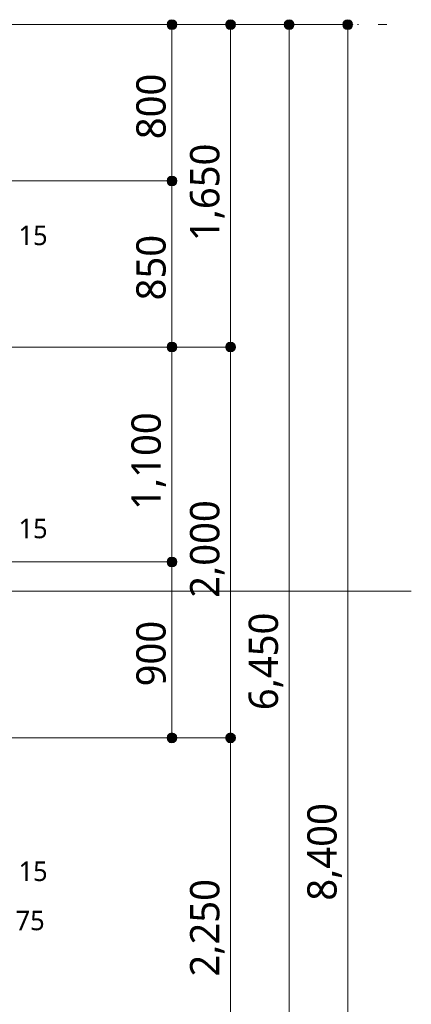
# Model space of a CAD drawing. Header units: millimetres. Extents: x 0 to 841, y 0 to 1188.
# Tile 96 of 98: x 727 to 767, y 995 to 1095. Entities that reach past the tile are written whole.
import ezdxf
from ezdxf.xclip import XClip

# ---------------------------------------------------------------- set-up
doc = ezdxf.new("R2010")
doc.units = ezdxf.units.MM
doc.header["$MEASUREMENT"] = 0
doc.header["$XCLIPFRAME"] = 0
doc.linetypes.add('通り芯', pattern=[19, 15, -2, 0, -2])
for name, color, linetype, lineweight in [('室名.★_ペン_番号__46', 7, 'Continuous', 13), ('寸法_ペン_番号__45', 7, 'Continuous', 13), ('寸法_ペン_番号__46', 7, 'Continuous', 13), ('通り芯_ペン_番号__139', 8, 'Continuous', 5)]:
    doc.layers.add(name, color=color, linetype=linetype, lineweight=lineweight)
doc.layers.add('寸法', color=7, linetype='Continuous')
doc.layers.add('寸法_ペン_番号__85', color=251, linetype='Continuous', lineweight=5, true_color=0x6a6a6a)
doc.layers.add('断面図_ペン_番号__85', color=251, linetype='Continuous', lineweight=5, true_color=0x6a6a6a)
doc.styles.add('GENERATED_STYLE_1', font='meiryo.ttc')

# ---------------------------------------------------------------- blocks, each defined once
blk = doc.blocks.new('図面_6_6', base_point=(598.26, 1001.92))
at = {"layer": '寸法', "linetype": 'Continuous', "lineweight": 0, "true_color": 0x000000}
for points in [[(741.76, 1094.96), (741.8, 1094.77), (741.91, 1094.61), (742.07, 1094.5), (742.26, 1094.46), (742.45, 1094.5), (742.62, 1094.61), (742.72, 1094.77), (742.76, 1094.96), (742.72, 1095.15), (742.62, 1095.31), (742.45, 1095.42), (742.26, 1095.46), (742.07, 1095.42), (741.91, 1095.31), (741.8, 1095.15)], [(747.76, 1094.96), (747.8, 1094.77), (747.91, 1094.61), (748.07, 1094.5), (748.26, 1094.46), (748.45, 1094.5), (748.62, 1094.61), (748.72, 1094.77), (748.76, 1094.96), (748.72, 1095.15), (748.62, 1095.31), (748.45, 1095.42), (748.26, 1095.46), (748.07, 1095.42), (747.91, 1095.31), (747.8, 1095.15)], [(753.76, 1094.96), (753.8, 1094.77), (753.91, 1094.61), (754.07, 1094.5), (754.26, 1094.46), (754.45, 1094.5), (754.62, 1094.61), (754.72, 1094.77), (754.76, 1094.96), (754.72, 1095.15), (754.62, 1095.31), (754.45, 1095.42), (754.26, 1095.46), (754.07, 1095.42), (753.91, 1095.31), (753.8, 1095.15)], [(759.76, 1094.96), (759.8, 1094.77), (759.91, 1094.61), (760.07, 1094.5), (760.26, 1094.46), (760.45, 1094.5), (760.62, 1094.61), (760.72, 1094.77), (760.76, 1094.96), (760.72, 1095.15), (760.62, 1095.31), (760.45, 1095.42), (760.26, 1095.46), (760.07, 1095.42), (759.91, 1095.31), (759.8, 1095.15)], [(741.76, 1078.96), (741.8, 1078.77), (741.91, 1078.61), (742.07, 1078.5), (742.26, 1078.46), (742.45, 1078.5), (742.62, 1078.61), (742.72, 1078.77), (742.76, 1078.96), (742.72, 1079.15), (742.62, 1079.31), (742.45, 1079.42), (742.26, 1079.46), (742.07, 1079.42), (741.91, 1079.31), (741.8, 1079.15)], [(741.76, 1061.96), (741.8, 1061.77), (741.91, 1061.61), (742.07, 1061.5), (742.26, 1061.46), (742.45, 1061.5), (742.62, 1061.61), (742.72, 1061.77), (742.76, 1061.96), (742.72, 1062.15), (742.62, 1062.31), (742.45, 1062.42), (742.26, 1062.46), (742.07, 1062.42), (741.91, 1062.31), (741.8, 1062.15)], [(747.76, 1061.96), (747.8, 1061.77), (747.91, 1061.61), (748.07, 1061.5), (748.26, 1061.46), (748.45, 1061.5), (748.62, 1061.61), (748.72, 1061.77), (748.76, 1061.96), (748.72, 1062.15), (748.62, 1062.31), (748.45, 1062.42), (748.26, 1062.46), (748.07, 1062.42), (747.91, 1062.31), (747.8, 1062.15)], [(741.76, 1039.96), (741.8, 1039.77), (741.91, 1039.61), (742.07, 1039.5), (742.26, 1039.46), (742.45, 1039.5), (742.62, 1039.61), (742.72, 1039.77), (742.76, 1039.96), (742.72, 1040.15), (742.62, 1040.31), (742.45, 1040.42), (742.26, 1040.46), (742.07, 1040.42), (741.91, 1040.31), (741.8, 1040.15)], [(741.76, 1021.96), (741.8, 1021.77), (741.91, 1021.61), (742.07, 1021.5), (742.26, 1021.46), (742.45, 1021.5), (742.62, 1021.61), (742.72, 1021.77), (742.76, 1021.96), (742.72, 1022.15), (742.62, 1022.31), (742.45, 1022.42), (742.26, 1022.46), (742.07, 1022.42), (741.91, 1022.31), (741.8, 1022.15)], [(747.76, 1021.96), (747.8, 1021.77), (747.91, 1021.61), (748.07, 1021.5), (748.26, 1021.46), (748.45, 1021.5), (748.62, 1021.61), (748.72, 1021.77), (748.76, 1021.96), (748.72, 1022.15), (748.62, 1022.31), (748.45, 1022.42), (748.26, 1022.46), (748.07, 1022.42), (747.91, 1022.31), (747.8, 1022.15)]]:
    blk.add_hatch(color=18, dxfattribs=at).paths.add_polyline_path(points)
at = {"layer": '寸法_ペン_番号__45', "color": 7, "linetype": 'Continuous', "lineweight": 13}
for centre in [(742.26, 1094.96), (748.26, 1094.96), (754.26, 1094.96), (760.26, 1094.96), (742.26, 1078.96), (742.26, 1061.96), (748.26, 1061.96), (742.26, 1039.96), (742.26, 1021.96), (748.26, 1021.96)]:
    blk.add_circle(centre, 0.5, dxfattribs=at)
at = {"layer": '寸法_ペン_番号__85', "color": 251, "linetype": 'Continuous', "lineweight": 5, "true_color": 0x6a6a6a}
for p, q in [((741.76, 1094.96), (722.26, 1094.96)), ((747.76, 1094.96), (728.26, 1094.96)), ((753.76, 1094.96), (734.26, 1094.96)), ((759.76, 1094.96), (740.26, 1094.96)), ((742.26, 1079.46), (742.26, 1094.46)), ((748.26, 1062.46), (748.26, 1094.46)), ((754.26, 966.46), (754.26, 1094.46)), ((760.26, 927.46), (760.26, 1094.46)), ((741.76, 1078.96), (722.26, 1078.96)), ((742.26, 1062.46), (742.26, 1078.46)), ((741.76, 1061.96), (722.26, 1061.96)), ((747.76, 1061.96), (728.26, 1061.96)), ((742.26, 1040.46), (742.26, 1061.46)), ((748.26, 1022.46), (748.26, 1061.46)), ((741.76, 1039.96), (722.26, 1039.96)), ((742.26, 1022.46), (742.26, 1039.46)), ((741.76, 1021.96), (722.26, 1021.96)), ((747.76, 1021.96), (728.26, 1021.96)), ((748.26, 977.46), (748.26, 1021.46))]:
    blk.add_line(p, q, dxfattribs=at)
for p in [(742.76, 1094.96), (748.76, 1094.96), (754.76, 1094.96), (760.76, 1094.96), (742.76, 1078.96), (742.76, 1061.96), (748.76, 1061.96), (742.76, 1039.96), (742.76, 1021.96), (748.76, 1021.96)]:
    blk.add_point(p, dxfattribs=at)
at = {"layer": '断面図_ペン_番号__85', "color": 251, "linetype": 'Continuous', "lineweight": 5, "true_color": 0x6a6a6a}
blk.add_line((585.76, 1036.96), (766.76, 1036.96), dxfattribs=at)
at = {"layer": '通り芯_ペン_番号__139', "color": 8, "linetype": '通り芯', "lineweight": 5}
for p, q in [((458.26, 1094.96), (744.26, 1094.96)), ((744.26, 1094.96), (764.26, 1094.96))]:
    blk.add_line(p, q, dxfattribs=at)
at = {"layer": '室名.★_ペン_番号__46', "color": 7, "linetype": 'Continuous', "lineweight": 13, "insert": (705.12, 1076.94), "char_height": 3, "attachment_point": 2, "style": 'GENERATED_STYLE_1'}
blk.add_mtext('\\A1;{\\pqc;\\pt0,920;\\fMeiryo|b0|i0|c128|p0;\\W1.000000;洗面・脱衣\\fMeiryo|b0|i0|c128|p0;\\W1.000000;\\A1{\\H.66x;\\S^  ;}\\fMeiryo|b0|i0|c128|p0;\\W1.000000;\\fMeiryo|b0|i0|c128|p0;\\W1.000000;\\A1{\\H.66x;\\S^  ;}\\fMeiryo|b0|i0|c128|p0;\\W1.000000;\\fMeiryo|b0|i0|c128|p0;\\W1.000000;\\fMeiryo|b0|i0|c128|p0;\\W1.000000;\\fMeiryo|b0|i0|c128|p0;\\W1.000000;\\fMeiryo|b0|i0|c128|p0;\\W1.000000;\\fMeiryo|b0|i0|c128|p0;\\W1.000000;\\fMeiryo|b0|i0|c128|p0;\\W1.000000;\\A1{\\H.66x;\\S^  ;}\\fMeiryo|b0|i0|c128|p0;\\W1.000000;\\fMeiryo|b0|i0|c128|p0;\\W1.000000;\\A1{\\H.66x;\\S^  ;}\\fMeiryo|b0|i0|c128|p0;\\W1.000000;\\fMeiryo|b0|i0|c128|p0;\\W1.000000;\\fMeiryo|b0|i0|c128|p0;\\W1.000000;\\fMeiryo|b0|i0|c128|p0;\\W1.000000;\\fMeiryo|b0|i0|c128|p0;\\W1.000000;\\fMeiryo|b0|i0|c128|p0;\\W1.000000;\\fMeiryo|b0|i0|c128|p0;\\W1.000000;\\A1{\\H.66x;\\S^  ;}\\fMeiryo|b0|i0|c128|p0;\\W1.000000;\\fMeiryo|b0|i0|c128|p0;\\W1.000000;\\A1{\\H.66x;\\S^  ;}\\fMeiryo|b0|i0|c128|p0;\\W1.000000;\\fMeiryo|b0|i0|c128|p0;\\W1.000000;\\fMeiryo|b0|i0|c128|p0;\\W1.000000;\\fMeiryo|b0|i0|c128|p0;\\W1.000000;\\fMeiryo|b0|i0|c128|p0;\\W1.000000;\\fMeiryo|b0|i0|c128|p0;\\W1.000000;\\fMeiryo|b0|i0|c128|p0;\\W1.000000;\\A1{\\H.66x;\\S^  ;}\\fMeiryo|b0|i0|c128|p0;\\W1.000000;\\fMeiryo|b0|i0|c128|p0;\\W1.000000;\\A1{\\H.66x;\\S^  ;}\\fMeiryo|b0|i0|c128|p0;\\W1.000000;\\fMeiryo|b0|i0|c128|p0;\\W1.000000;\\fMeiryo|b0|i0|c128|p0;\\W1.000000;\\fMeiryo|b0|i0|c128|p0;\\W1.000000;\\fMeiryo|b0|i0|c128|p0;\\W1.000000;\\fMeiryo|b0|i0|c128|p0;\\W1.000000;\\fMeiryo|b0|i0|c128|p0;\\W1.000000;\\A1{\\H.66x;\\S^  ;}\\fMeiryo|b0|i0|c128|p0;\\W1.000000;\\fMeiryo|b0|i0|c128|p0;\\W1.000000;\\A1{\\H.66x;\\S^  ;}\\fMeiryo|b0|i0|c128|p0;\\W1.000000;\\fMeiryo|b0|i0|c128|p0;\\W1.000000;\\fMeiryo|b0|i0|c128|p0;\\W1.000000;\\fMeiryo|b0|i0|c128|p0;\\W1.000000;\\fMeiryo|b0|i0|c128|p0;\\W1.000000;\\fMeiryo|b0|i0|c128|p0;\\W1.000000;\\fMeiryo|b0|i0|c128|p0;\\W1.000000;\\fMeiryo|b0|i0|c128|p0;\\W1.000000;}', dxfattribs=at)
at = {"layer": '寸法_ペン_番号__46', "color": 7, "linetype": 'Continuous', "lineweight": 13, "char_height": 3, "attachment_point": 7, "rotation": 90, "style": 'GENERATED_STYLE_1'}
for s, insert, width in [('\\A1;{\\pql;\\fMeiryo|b0|i0|c128|p0;\\W1.000000;800}', (741.66, 1083.23), 7.4531), ('\\A1;{\\pql;\\fMeiryo|b0|i0|c128|p0;\\W1.000000;1,650}', (747.66, 1072.79), 11.334), ('\\A1;{\\pql;\\fMeiryo|b0|i0|c128|p0;\\W1.000000;850}', (741.66, 1066.73), 7.4531), ('\\A1;{\\pql;\\fMeiryo|b0|i0|c128|p0;\\W1.000000;1,100}', (741.66, 1045.29), 11.334), ('\\A1;{\\pql;\\fMeiryo|b0|i0|c128|p0;\\W1.000000;2,000}', (747.66, 1036.29), 11.334), ('\\A1;{\\pql;\\fMeiryo|b0|i0|c128|p0;\\W1.000000;6,450}', (753.66, 1024.79), 11.334), ('\\A1;{\\pql;\\fMeiryo|b0|i0|c128|p0;\\W1.000000;900}', (741.66, 1027.23), 7.4531), ('\\A1;{\\pql;\\fMeiryo|b0|i0|c128|p0;\\W1.000000;8,400}', (759.66, 1005.29), 11.334), ('\\A1;{\\pql;\\fMeiryo|b0|i0|c128|p0;\\W1.000000;2,250}', (747.66, 997.52), 11.334)]:
    blk.add_mtext(s, dxfattribs=dict(at, insert=insert, width=width))
at = {"layer": '寸法_ペン_番号__46', "color": 7, "linetype": 'Continuous', "lineweight": 13, "char_height": 2, "width": 3.3125, "attachment_point": 7, "style": 'GENERATED_STYLE_1'}
for s, insert in [('\\A1;{\\pql;\\fMeiryo|b0|i0|c128|p0;\\W1.000000;15}', (726.56, 1072.36)), ('\\A1;{\\pql;\\fMeiryo|b0|i0|c128|p0;\\W1.000000;15}', (726.56, 1042.36)), ('\\A1;{\\pql;\\fMeiryo|b0|i0|c128|p0;\\W1.000000;15}', (726.56, 1007.28)), ('\\A1;{\\pql;\\fMeiryo|b0|i0|c128|p0;\\W1.000000;75}', (726.26, 1002.24))]:
    blk.add_mtext(s, dxfattribs=dict(at, insert=insert))

msp = doc.modelspace()

# ---------------------------------------------------------------- block references
at = {"color": 7, "linetype": 'Continuous', "lineweight": 5}
ref = msp.add_blockref('図面_6_6', (598.26, 1001.92), dxfattribs=at)
XClip(ref).set_block_clipping_path([(424.0552611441, 854.4891387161), (772.4698611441, 1149.3547809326)])

doc.saveas('drawing.dxf')
